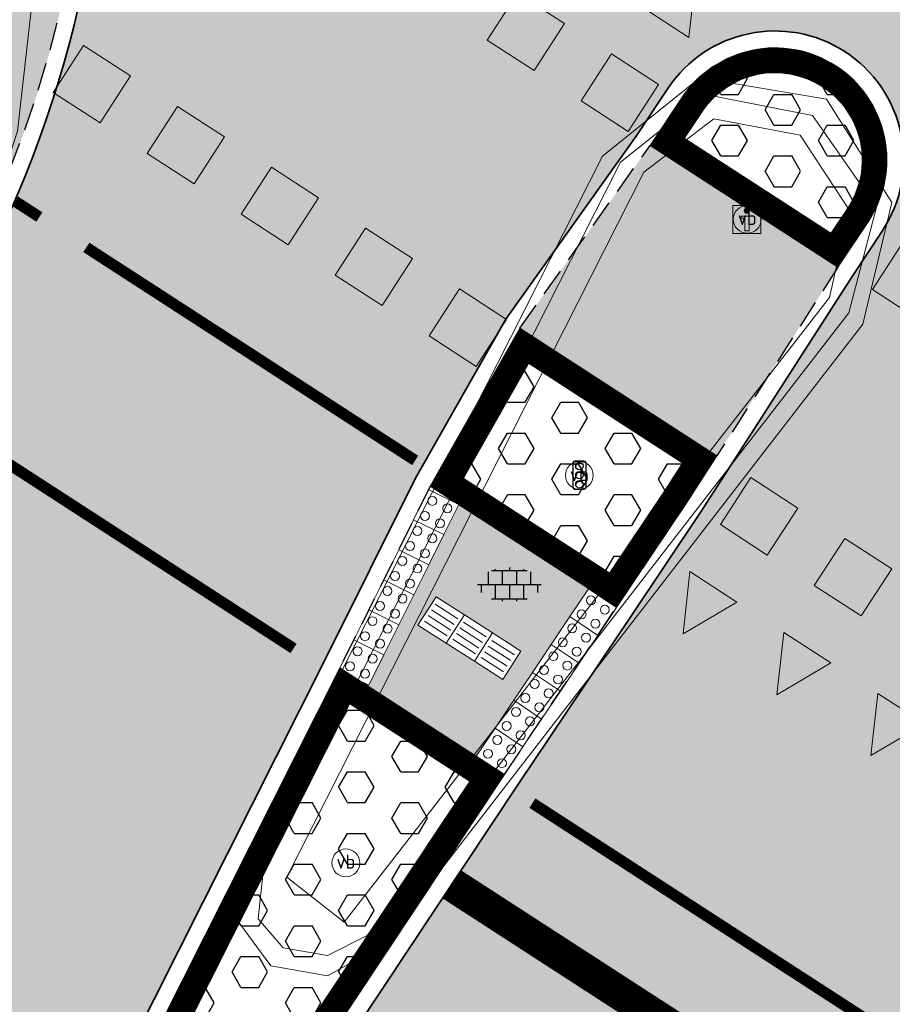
# Model space of a CAD drawing. Header units: metres. Extents: x 187916 to 189411, y 333285 to 334910.
# Tile 172 of 256: x 188788 to 188796, y 334138 to 334147. Entities that reach past the tile are written whole.
import ezdxf
from ezdxf.enums import TextEntityAlignment as Align

# ---------------------------------------------------------------- set-up
doc = ezdxf.new("R2010")
doc.units = ezdxf.units.M
for name, pattern in [('DASHED2', [0.375, 0.25, -0.125]), ('VH-RWSBAND-SO', [24, 10, -2, 2, -2, 2, -2, 2, -2]), ('VW-5050_STREEP', [1, 0.5, -0.5])]:
    doc.linetypes.add(name, pattern=pattern)
for name, color, linetype, lineweight in [('B-ME-IE-MEUBILAIR_WEGMEUBILAIR-S', 253, 'Continuous', 18), ('B-ME-IE-MEUBILAIR_WEGMEUBILAIR_VERKEERSLICHT-S', 253, 'Continuous', 25), ('B-ME-VH-KANTOPSLUITING_ACHTERKANTBAND-G', 253, 'Continuous', 18), ('B-ME-VH-VERHARDING_ASFALT-G', 253, 'Continuous', 18), ('B-ME-VH-VERHARDING_BETONSTRAATSTEEN-G', 253, 'Continuous', 18), ('B-ME-VH-VERHARDING_TEGEL-S', 253, 'Continuous', 25), ('N-WE-VH-GOOT_TEGEL-G', 170, 'Continuous', 35), ('N-WE-VH-KANTOPSLUITING_TROTTOIRBAND_RWS_110 220-G', 251, 'VH-RWSBAND-SO', 25), ('N-WE-VH-KANTOPSLUITING_TROTTOIRBAND_RWS_110 220_ACHTERKANT-G', 7, 'VH-RWSBAND-SO', 25), ('N-WE-VH-KANTOPSLUITING_VOORKANTBAND-G', 7, 'Continuous', 15), ('N-WE-VH-VERHARDING_ASFALT_RIJWEG-A', 251, 'Continuous', 18), ('N-WE-VH-VERHARDING_BETONSTRAATSTEEN-ROOD-A', 11, 'Continuous', 18), ('N-WE-VH-VERHARDING_TEGEL-A', 254, 'Continuous', 5), ('N-WE-VH-VERKEERSTEGEL-S', 7, 'Continuous', 0), ('N-WE-VW-MARKERING_DWARS_DRIEHOEK_5050_OENV-S', 251, 'Continuous', 0), ('N-WE-VW-MARKERING_DWARS_OVERSTEEK_BLOKSTREEP_OENV-S', 251, 'Continuous', 0), ('N-WE-VW-MARKERING_DWARS_STOPSTREEP_030-G', 251, 'Continuous', 0), ('N-WE-VW-MARKERING_LANGS_STREEP_050050-G', 251, 'VW-5050_STREEP', 0)]:
    doc.layers.add(name, color=color, linetype=linetype, lineweight=lineweight)
doc.layers.add('N-WE-VH-MATERIAALSCHEIDING-G', color=7, linetype='DASHED2')
doc.layers.add('N-WE-VH-VERHARDING_PRINTBETON-A', color=251, linetype='Continuous')
doc.layers.add('N-WE-VH-VERHARDING_ASFALT_ROOD-A', color=7, linetype='Continuous', lineweight=18, true_color=0xff1414)
doc.styles.add('NLCS-ISO', font='NLCS-ISO.ttf')
pattern_1 = [(0, (0, 0), (0, 0.27496306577), [0.15875, -0.3175]), (120, (0, 0), (-0.2381250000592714, -0.1374815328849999), [0.15875, -0.3174999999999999]), (59.99999999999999, (0.15875, 0), (-0.2381250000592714, 0.137481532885), [0.15875, -0.3175])]

# ---------------------------------------------------------------- blocks, each defined once
blk = doc.blocks.new('SIE-WEG_PAAL_VERKEERSBORD-SO')
at = {"color": 0, "linetype": 'ByBlock', "lineweight": 18}
blk.add_circle((0, 0), 1.5, dxfattribs=at)
at = {"color": 0, "linetype": 'ByBlock', "lineweight": 18, "style": 'NLCS-ISO'}
blk.add_text('vb', height=1.5, dxfattribs=at).set_placement((0, 0.1317113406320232), align=Align.MIDDLE_CENTER)
blk = doc.blocks.new('SIE-WEG_VERKEERSBORD_INFORMATIE-SO')
at = {"linetype": 'ByBlock', "lineweight": 18}
h = blk.add_hatch(color=0, dxfattribs=at)
h.dxf.hatch_style = 1
edge = h.paths.add_edge_path()
edge.add_arc((0, 1.246607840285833), 0.3733921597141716, 0, 360)
h = blk.add_hatch(color=0, dxfattribs=at)
h.dxf.hatch_style = 1
h.paths.add_polyline_path([(0.31640625, 0.4893749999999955), (-0.8226562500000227, 0.4893749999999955), (-0.8226562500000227, 0.1940624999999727), (-0.31640625, 0.1940624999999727), (-0.31640625, -1.620000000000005), (0.31640625, -1.620000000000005)])
at = {"color": 0, "linetype": 'ByBlock', "lineweight": 18}
for points in [[(-2, -2), (2, -2), (2, 2), (-2, 2)], [(0.31640625, 0.4893749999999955), (-0.8226562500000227, 0.4893749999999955), (-0.8226562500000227, 0.1940624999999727), (-0.31640625, 0.1940624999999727), (-0.31640625, -1.620000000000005), (0.31640625, -1.620000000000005)]]:
    blk.add_lwpolyline(points, close=True, dxfattribs=at)
blk.add_circle((0, 1.246607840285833), 0.3733921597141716, dxfattribs=at)
blk = doc.blocks.new('SIE-WEG_VERKEERSLICHT-SO')
at = {"color": 0, "flags": 128}
blk.add_lwpolyline([(-0.2156669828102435, -0.618928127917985), (0.2156669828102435, -0.618928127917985, 0.414213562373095), (0.2906841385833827, -0.5439109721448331), (0.2906841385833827, 0.5439109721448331, 0.414213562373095), (0.2156669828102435, 0.618928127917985), (-0.2156669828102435, 0.618928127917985, 0.414213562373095), (-0.2906841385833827, 0.5439109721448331), (-0.2906841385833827, -0.5439109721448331, 0.414213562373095)], format="xyb", close=True, dxfattribs=at)
at = {"color": 0}
for centre in [(0, 0.3987101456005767), (0, 0), (0, -0.4055255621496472)]:
    blk.add_circle(centre, 0.1658993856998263, dxfattribs=at)
for centre in [(0.002967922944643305, 0.3289781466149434), (0.002967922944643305, -0.06973199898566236), (0.002967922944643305, -0.4752575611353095)]:
    blk.add_arc(centre, 0.1913433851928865, 33.95042640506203, 150.9238605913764, dxfattribs=at)
blk = doc.blocks.new('SVH-TEGEL_300X300_DUN_LINT_KL-SO')
for p, q in [((-2.25, 1.355676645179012), (-2.25, -6.969183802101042e-16)), ((-1.900843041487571, 1.499999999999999), (1.90084304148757, 1.499999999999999)), ((-1.5, 1.624087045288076), (-1.5, 1.499999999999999)), ((-0.7499999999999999, 1.5), (-0.7500000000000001, 1.377682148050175e-16)), ((3.325515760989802e-16, 1.810386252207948), (2.755364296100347e-16, 1.499999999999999)), ((0.7500000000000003, 1.499999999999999), (0.7500000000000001, -1.247991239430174e-15)), ((1.5, 1.624087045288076), (1.5, 1.499999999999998)), ((2.25, 1.355676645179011), (2.25, -4.133046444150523e-16)), ((0, 0), (-2.755364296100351e-16, -1.500000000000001)), ((-3.39489953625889, -4.866106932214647e-16), (3.39489953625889, -1.733835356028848e-15)), ((-3, -3.055132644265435e-15), (-3.000000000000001, -0.8474312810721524)), ((-1.5, -8.346865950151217e-16), (-1.5, -1.500000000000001)), ((1.5, -2.495982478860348e-15), (1.5, -1.500000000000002)), ((2.999999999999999, -2.495982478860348e-15), (2.999999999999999, -0.8474312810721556)), ((-1.900843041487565, -1.500000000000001), (1.900843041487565, -1.500000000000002)), ((-0.7500000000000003, -1.499999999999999), (-0.7500000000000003, -1.765655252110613)), ((0.7499999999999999, -1.500000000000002), (0.7499999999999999, -1.765655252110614))]:
    blk.add_line(p, q)
blk = doc.blocks.new('DTM')
at = {"layer": 'B-ME-VH-KANTOPSLUITING_ACHTERKANTBAND-G', "ltscale": 0.2, "flags": 128}
blk.add_lwpolyline([(188791.1839999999, 334138.9989999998), (188795.52, 334144.5759999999), (188795.6970000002, 334145.3590000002), (188795.2599999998, 334146.0269999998), (188794.4890000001, 334146.173), (188793.861, 334145.696), (188790.6740000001, 334139.4019999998), (188791.1839999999, 334138.9989999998)], dxfattribs=at)
at = {"layer": 'B-ME-VH-VERHARDING_ASFALT-G', "ltscale": 0.2, "flags": 128}
for points in [[(188784.1200000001, 334136.8599999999), (188787.2489999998, 334143.3790000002), (188787.7990000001, 334144.6320000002), (188788.2650000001, 334146.0619999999), (188788.6159999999, 334149.1499999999), (188788.0980000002, 334152.1680000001), (188786.9870000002, 334154.952)], [(188791.5279999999, 334138.7930000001), (188795.818, 334144.338), (188796.0789999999, 334145.4249999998), (188795.4929999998, 334146.3480000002), (188794.3640000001, 334146.5380000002), (188793.4920000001, 334145.8390000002), (188790.327, 334139.591), (188790.2459999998, 334138.9929999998), (188790.531, 334138.611), (188791.037, 334138.52), (188791.5279999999, 334138.7930000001)]]:
    blk.add_lwpolyline(points, dxfattribs=at)
at = {"layer": 'B-ME-VH-VERHARDING_BETONSTRAATSTEEN-G', "ltscale": 0.2, "flags": 128}
blk.add_lwpolyline([(188791.3909999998, 334138.8799999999), (188795.6940000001, 334144.4399999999), (188795.9419999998, 334145.3840000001), (188795.3679999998, 334146.2029999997), (188794.4130000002, 334146.389), (188793.6540000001, 334145.787), (188790.4670000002, 334139.5019999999), (188790.4180000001, 334139.0290000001), (188790.6400000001, 334138.7689999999), (188791.037, 334138.702), (188791.3909999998, 334138.8799999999)], dxfattribs=at)
at = {"layer": 'B-ME-IE-MEUBILAIR_WEGMEUBILAIR-S'}
for name, p, xscale, yscale, zscale in [('SIE-WEG_VERKEERSBORD_INFORMATIE-SO', (188794.783, 334145.274), 0.0625, 0.0625, 0.0625), ('SIE-WEG_PAAL_VERKEERSBORD-SO', (188794.786, 334145.276), 0.083, 0.083, 0.083), ('SIE-WEG_PAAL_VERKEERSBORD-SO', (188793.286, 334142.989), 0.083, 0.083, 0.083), ('SIE-WEG_PAAL_VERKEERSBORD-SO', (188791.2, 334139.529), 0.083, 0.083, 0.083)]:
    blk.add_blockref(name, p, dxfattribs=dict(at, xscale=xscale, yscale=yscale, zscale=zscale))
at = {"layer": 'B-ME-IE-MEUBILAIR_WEGMEUBILAIR_VERKEERSLICHT-S', "xscale": 0.2019620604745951, "yscale": 0.2019620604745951, "zscale": 0.2019620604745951}
blk.add_blockref('SIE-WEG_VERKEERSLICHT-SO', (188793.287, 334142.991), dxfattribs=at)
at = {"layer": 'B-ME-VH-VERHARDING_TEGEL-S', "xscale": 0.084, "yscale": 0.084, "zscale": 0.084}
blk.add_blockref('SVH-TEGEL_300X300_DUN_LINT_KL-SO', (188792.661, 334142.014), dxfattribs=at)
blk = doc.blocks.new('SVH-VERKEERSTEGEL_300X300_NOPPENTEGEL')
blk.add_lwpolyline([(-0.15, 5.551115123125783e-17), (0.15, 5.551115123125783e-17), (0.15, -0.3), (-0.15, -0.3)], close=True)
at = {"lineweight": 0}
for centre in [(-0.07499999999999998, -0.07499999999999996), (0.07499999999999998, -0.07499999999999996), (-0.07499999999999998, -0.225), (0.07499999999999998, -0.225)]:
    blk.add_circle(centre, 0.04, dxfattribs=at)
blk = doc.blocks.new('SVH-VERKEERSTEGEL_300X300_GELEIDETEGEL')
blk.add_lwpolyline([(-0.15, 5.551115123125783e-17), (0.15, 5.551115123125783e-17), (0.15, -0.3), (-0.15, -0.3)], close=True)
at = {"lineweight": 0, "flags": 128}
for points in [[(0.12, -0.05999999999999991), (-0.1200000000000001, -0.05999999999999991)], [(0.12, -0.1199999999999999), (-0.1200000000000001, -0.1199999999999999)], [(0.12, -0.1799999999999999), (-0.1200000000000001, -0.1799999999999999)], [(0.12, -0.2399999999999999), (-0.12, -0.2399999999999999)]]:
    blk.add_lwpolyline(points, dxfattribs=at)
blk = doc.blocks.new('ontwerp Wilhelmina- & Engelenkampstraat')
at = {"layer": 'N-WE-VH-VERHARDING_ASFALT_RIJWEG-A', "transparency": 33554610}
h = blk.add_hatch(color=256, dxfattribs=at)
h.dxf.hatch_style = 1
edge = h.paths.add_edge_path(flags=16)
edge.add_arc((188843.2202829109, 334124.6265817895), 0.5000000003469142, 68.86366228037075, 236.5502401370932)
edge.add_line((188842.9446801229, 334124.2093970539), (188847.2596446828, 334121.3588223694))
edge.add_arc((188764.52368857, 333996.1199642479), 150.1000000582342, 53.138037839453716, 56.550240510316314, ccw=False)
edge.add_arc((188854.8670012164, 334116.6124780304), 0.5000000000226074, 233.1380378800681, 405.2541734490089)
edge.add_line((188855.2189827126, 334116.9675963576), (188849.6333451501, 334122.5038948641))
edge.add_arc((188848.2254191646, 334121.0834215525), 2.000000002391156, 45.25417348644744, 68.86366190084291)
edge.add_line((188848.9465960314, 334122.9488716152), (188843.4005771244, 334125.0929443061))
edge = h.paths.add_edge_path()
edge.add_line((188813.0185392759, 334140.2053137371), (188813.0105729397, 334140.209319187))
edge.add_line((188813.0105729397, 334140.209319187), (188850.7365500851, 334115.2865848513))
edge.add_arc((188823.0935907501, 334073.442955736), 50.14999998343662, 53.70449889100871, 56.55024050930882, ccw=False)
edge.add_arc((188844.432152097, 334101.8879698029), 14.59712508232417, 51.12888847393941, 55.118945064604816, ccw=False)
edge.add_line((188853.5928784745, 334113.2527026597), (188950.9588811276, 334038.6637910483))
edge.add_arc((188941.7456837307, 334026.6371749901), 15.15000000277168, 40.65152212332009, 52.54545483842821, ccw=False)
edge.add_line((188953.2397736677, 334036.5067442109), (188961.6247993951, 334026.741552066))
edge.add_arc((188972.8912835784, 334036.415684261), 14.84999998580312, 220.6515221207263, 230.026866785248)
edge.add_arc((188742.2273900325, 333761.2592333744), 344.2000024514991, 49.060789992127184, 50.026866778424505, ccw=False)
edge.add_line((188967.767169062, 334021.2697134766), (188981.7537264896, 334009.2102175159))
edge.add_line((188981.7537264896, 334009.2102175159), (188990.3623937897, 334001.7876695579))
edge.add_arc((188830.8334411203, 333816.7660723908), 244.2999757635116, 45.63147792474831, 49.231496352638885, ccw=False)
edge.add_line((189001.6652582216, 333991.4056109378), (189005.3166251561, 333987.8338559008))
edge.add_line((189005.3166251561, 333987.8338559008), (189009.3616308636, 333991.9690219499))
edge.add_arc((189010.0094888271, 333991.9162956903), 0.6499999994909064, 135.63089128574, 175.3472076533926, ccw=False)
edge.add_line((189009.5448364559, 333992.3708264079), (189010.1315084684, 333992.9705626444))
edge.add_arc((189010.5961608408, 333992.5160319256), 0.6500000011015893, 110.0016349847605, 135.6308912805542, ccw=False)
edge.add_line((189010.3738303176, 333993.126825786), (189012.7423269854, 333996.2283355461))
edge.add_line((189012.7423269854, 333996.2283355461), (189006.7711925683, 334000.7882476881))
edge.add_line((189006.7711925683, 334000.7882476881), (189004.0161101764, 334002.9017076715))
edge.add_line((189004.0161101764, 334002.9017076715), (188999.2558699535, 334006.5545254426))
edge.add_line((188999.2558699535, 334006.5545254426), (188998.8588697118, 334006.8610537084))
edge.add_line((188998.8588697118, 334006.8610537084), (188991.767266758, 334012.3365586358))
edge.add_arc((189144.6444510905, 334210.3355206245), 250.1499998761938, 228.1364962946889, 232.3278733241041, ccw=False)
edge.add_arc((188742.2273912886, 333761.2592353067), 352.8500001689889, 48.13649629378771, 52.54545484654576)
edge.add_line((188956.8067115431, 334041.3642833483), (188954.6511510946, 334043.0155877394))
edge.add_line((188954.6511510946, 334043.0155877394), (188891.8217000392, 334091.1471762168))
edge.add_line((188891.8217000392, 334091.1471762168), (188891.5662846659, 334090.8137650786))
edge.add_line((188891.5662846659, 334090.8137650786), (188875.9674064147, 334102.7635557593))
edge.add_line((188875.9674064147, 334102.7635557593), (188876.222821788, 334103.0969668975))
edge.add_line((188876.222821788, 334103.0969668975), (188867.5141152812, 334109.7684222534))
edge.add_arc((188884.8033035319, 334132.3371809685), 28.4300000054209, 226.5407898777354, 232.5454548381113, ccw=False)
edge.add_line((188865.2480693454, 334111.7008606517), (188851.7136843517, 334124.5262124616))
edge.add_arc((188838.0601001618, 334110.1178073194), 19.84999999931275, 46.54078987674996, 56.5502405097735)
edge.add_line((188849.0015307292, 334126.680041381), (188818.5871468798, 334146.772552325))
edge.add_arc((188824.1818834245, 334155.2414024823), 10.14999999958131, 230.746516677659, 236.55024045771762, ccw=False)
edge.add_line((188817.7594464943, 334147.3817075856), (188813.0185392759, 334140.2053137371))
edge = h.paths.add_edge_path()
edge.add_arc((188804.4060072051, 334144.8922067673), 15.00000001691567, 49.44930201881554, 57.10513435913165)
edge.add_line((188812.5524953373, 334157.4872348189), (188809.1197533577, 334159.7075388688))
edge.add_line((188809.1197533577, 334159.7075388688), (188808.8358097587, 334159.2796429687))
edge.add_arc((188807.8775894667, 334159.9154997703), 1.150000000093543, 146.4325029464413, 326.4325029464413, ccw=False)
edge.add_line((188806.9193691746, 334160.5513565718), (188807.1883826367, 334160.9567531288))
edge.add_line((188807.1883826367, 334160.9567531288), (188802.8966842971, 334163.732631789))
edge.add_arc((188799.7691371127, 334173.3887670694), 10.14999999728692, 238.0087583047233, 287.9467359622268, ccw=False)
edge.add_line((188794.391772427, 334164.7802568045), (188787.6683002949, 334154.8824230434))
edge.add_arc((188776.9360168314, 334149.1867587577), 12.14999999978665, 6.552444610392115, 27.95506492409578, ccw=False)
edge.add_arc((188778.9149951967, 334149.4490587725), 10.1540764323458, -2.101472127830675, 6.356304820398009, ccw=False)
edge.add_line((188789.0622425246, 334149.0767150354), (188793.7916961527, 334146.0152720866))
edge.add_line((188793.7916961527, 334146.0152720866), (188794.0757942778, 334146.443065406))
edge.add_arc((188795.0337848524, 334145.8068625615), 1.15000000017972, -33.58819080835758, 146.4118091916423, ccw=False)
edge.add_line((188795.991775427, 334145.170659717), (188795.7226155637, 334144.7653603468))
edge.add_line((188795.7226155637, 334144.7653603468), (188801.9201273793, 334140.7536223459))
edge.add_arc((188806.91186024, 334129.6763888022), 12.14999999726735, 71.61773031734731, 114.25775215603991, ccw=False)
edge.add_line((188810.743428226, 334141.2064185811), (188816.0248838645, 334149.2010499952))
edge.add_arc((188824.1818834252, 334155.2414024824), 10.15000000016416, 183.1724790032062, 216.5203757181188, ccw=False)
edge.add_arc((188822.7365122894, 334155.1739654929), 8.703121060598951, 180.8378362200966, 183.2557978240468, ccw=False)
edge.add_arc((188833.7517650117, 334153.715293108), 19.7623436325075, 172.5149848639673, 176.1369932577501, ccw=False)
edge = h.paths.add_edge_path()
edge.add_line((188786.2209732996, 334157.0233449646), (188792.4021116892, 334166.1227922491))
edge.add_line((188792.4021116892, 334166.1227922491), (188791.5485077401, 334166.7026345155))
edge.add_line((188791.5485077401, 334166.7026345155), (188788.5394280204, 334169.4236699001))
edge.add_line((188788.5394280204, 334169.4236699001), (188787.1852216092, 334167.4301002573))
edge.add_line((188787.1852216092, 334167.4301002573), (188780.1013007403, 334172.2421172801))
edge.add_arc((188618.4537611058, 333934.267257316), 287.6837865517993, 55.81317921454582, 60.58230996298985)
edge.add_arc((188735.7243300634, 334140.9898543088), 50.01920379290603, 61.28503171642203, 77.31862338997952)
edge.add_arc((188760.1973562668, 334256.6585423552), 68.2172590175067, 252.5019390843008, 258.5925344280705, ccw=False)
edge.add_arc((188746.5917393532, 334218.9896416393), 28.24878716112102, 246.6552150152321, 255.85047768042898, ccw=False)
edge.add_arc((188739.6991429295, 334207.5799419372), 15.14999999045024, 247.5582666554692, 253.5058051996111, ccw=False)
edge.add_line((188733.9157258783, 334193.5772783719), (188632.7612944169, 334235.3563367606))
edge.add_arc((188642.362146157, 334258.6016835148), 25.14999999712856, 236.2483398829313, 247.5582723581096, ccw=False)
edge.add_line((188628.3889489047, 334237.6906276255), (188623.9088227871, 334240.6843399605))
edge.add_arc((188610.1023038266, 334220.0227201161), 24.85000000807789, 56.24833988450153, 66.54108532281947)
edge.add_line((188619.9948742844, 334242.8187625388), (188616.8650908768, 334235.2408720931))
edge.add_arc((188612.7752758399, 334225.9513130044), 10.14999975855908, 36.3971108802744, 66.23805833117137, ccw=False)
edge.add_line((188620.9452513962, 334231.9741025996), (188631.6761182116, 334226.2780943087))
edge.add_arc((188635.7212357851, 334214.8212394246), 12.15000000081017, 67.55827235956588, 109.4468017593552, ccw=False)
edge.add_line((188640.3594206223, 334226.051098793), (188725.7324548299, 334190.7901128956))
edge.add_line((188725.7324548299, 334190.7901128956), (188736.3228047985, 334186.3562589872))
edge.add_arc((188702.9288175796, 334091.9793464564), 100.1107386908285, 61.585566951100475, 70.51436696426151, ccw=False)
edge.add_line((188750.5660902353, 334180.0296176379), (188754.2367218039, 334177.9780331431))
edge.add_arc((188618.5090913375, 333934.3570586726), 278.8784123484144, 55.81223272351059, 60.876674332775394, ccw=False)
edge.add_line((188775.2127626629, 334165.0454378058), (188783.7631842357, 334159.2372455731))
edge.add_arc((188776.9360168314, 334149.1867587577), 12.14999999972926, 40.16466472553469, 55.81223272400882, ccw=False)
h = blk.add_hatch(color=256, dxfattribs=at)
h.dxf.hatch_style = 1
edge = h.paths.add_edge_path()
edge.add_line((188778.1399737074, 334124.4945411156), (188776.5466224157, 334121.2998367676))
edge.add_line((188776.5466224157, 334121.2998367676), (188775.0242886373, 334118.156073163))
edge.add_line((188775.0242886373, 334118.156073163), (188782.9707050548, 334114.3081063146))
edge.add_line((188782.9707050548, 334114.3081063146), (188783.8101025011, 334115.9828043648))
edge.add_line((188783.8101025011, 334115.9828043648), (188785.1757201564, 334118.3049292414))
edge.add_line((188785.1757201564, 334118.3049292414), (188785.6826470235, 334119.1669183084))
edge.add_arc((188798.698681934, 334111.5123226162), 15.10000000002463, 128.5828086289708, 149.5406541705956, ccw=False)
edge.add_arc((188779.98932965, 334134.9635515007), 14.89999998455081, 308.582808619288, 326.127398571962)
edge.add_line((188792.3604852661, 334126.6590642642), (188794.2464116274, 334129.468520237))
edge.add_arc((188806.7836235, 334121.0525640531), 15.10000000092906, 126.0144555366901, 146.1274017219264, ccw=False)
edge.add_line((188797.9049843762, 334133.2664810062), (188796.5725830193, 334135.2797489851))
edge.add_arc((188797.1249071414, 334135.6764076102), 0.6800000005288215, 146.1274017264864, 215.6845004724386, ccw=False)
edge.add_line((188796.5603174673, 334136.0554043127), (188796.8239712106, 334136.4481681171))
edge.add_arc((188806.9118603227, 334129.6763886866), 12.15000013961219, 124.90611795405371, 146.1274014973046, ccw=False)
edge.add_line((188799.9592238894, 334139.6404917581), (188794.6411721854, 334143.0828465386))
edge.add_line((188794.6411721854, 334143.0828465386), (188794.3658071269, 334142.6544280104))
edge.add_line((188794.3658071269, 334142.6544280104), (188792.742142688, 334140.2356624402))
edge.add_line((188792.742142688, 334140.2356624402), (188789.5757255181, 334135.4703245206))
edge.add_arc((188788.9895836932, 334135.8150558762), 0.6800014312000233, 150.1068334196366, 329.53866393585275, ccw=False)
edge.add_line((188788.4000522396, 334136.1539579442), (188791.0128394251, 334141.338020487))
edge.add_line((188791.0128394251, 334141.338020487), (188791.8222280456, 334142.9626552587))
edge.add_line((188791.8222280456, 334142.9626552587), (188792.6286497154, 334144.3844638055))
edge.add_line((188792.6286497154, 334144.3844638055), (188792.6292429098, 334144.3852956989))
edge.add_line((188792.6292429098, 334144.3852956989), (188788.7439816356, 334146.9002808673))
edge.add_arc((188778.9149954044, 334149.4490644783), 10.15407643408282, 334.03867061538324, 345.46266138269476, ccw=False)
edge.add_line((188788.0444210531, 334145.0039710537), (188787.3403749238, 334143.5579864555))
edge.add_line((188787.3403749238, 334143.5579864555), (188786.9030310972, 334142.6589589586))
edge.add_line((188786.9030310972, 334142.6589589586), (188784.151454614, 334136.9025022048))
edge.add_line((188784.151454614, 334136.9025022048), (188782.9666260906, 334134.5068489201))
edge.add_line((188782.9666260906, 334134.5068489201), (188779.8512456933, 334128.1251181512))
edge.add_line((188779.8512456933, 334128.1251181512), (188778.1399737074, 334124.4945411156))
at = {"layer": 'N-WE-VH-VERHARDING_ASFALT_ROOD-A', "transparency": 33554610}
h = blk.add_hatch(color=256, dxfattribs=at)
h.dxf.hatch_style = 1
edge = h.paths.add_edge_path()
edge.add_arc((188778.9149954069, 334149.4490644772), 10.15407643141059, 345.4626613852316, 357.8984956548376)
edge.add_line((188789.0622425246, 334149.0767150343), (188793.7915774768, 334146.015348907))
edge.add_line((188793.7915774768, 334146.015348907), (188792.6292429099, 334144.3852956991))
edge.add_line((188792.6292429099, 334144.3852956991), (188788.7439816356, 334146.9002808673))
edge = h.paths.add_edge_path()
edge.add_arc((188806.911860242, 334129.6763887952), 12.15000000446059, 114.2577521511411, 124.9061074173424)
edge.add_line((188799.9592257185, 334139.6404930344), (188794.6412169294, 334143.0829161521))
edge.add_line((188794.6412169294, 334143.0829161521), (188795.7226075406, 334144.7653655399))
edge.add_line((188795.7226075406, 334144.7653655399), (188801.9201273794, 334140.7536223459))
at = {"layer": 'N-WE-VH-VERHARDING_BETONSTRAATSTEEN-ROOD-A', "transparency": 33554610}
h = blk.add_hatch(color=11, dxfattribs=at)
h.dxf.hatch_style = 1
h.paths.add_polyline_path([(188753.537931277, 334176.7303980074), (188748.5628205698, 334179.5110802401), (188746.4284195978, 334180.7040367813, 0.02719458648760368), (188741.5471530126, 334183.0938803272, 0.02504861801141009), (188735.941222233, 334185.2090033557), (188735.3804673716, 334183.2956423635, -0.05264132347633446), (188744.9145086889, 334179.3735575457), (188752.6120951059, 334175.0712328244, -0.02210539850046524), (188773.3416420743, 334162.290840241), (188773.4416525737, 334162.2229043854, -0.05988943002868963), (188777.9821203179, 334158.2700327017), (188780.4552864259, 334155.5332099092), (188781.1257503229, 334154.7912675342), (188782.4666812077, 334153.3073864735), (188783.1371462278, 334152.5654452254), (188784.479406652, 334151.0800905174), (188785.1498716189, 334150.3381493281), (188785.8203365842, 334149.5962081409, 0.02667849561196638), (188787.0982124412, 334148.3254213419, -0.2633088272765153), (188788.0777814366, 334145.4334823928, 0.1316304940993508), (188788.8580883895, 334150.551999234, -0.7002080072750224), (188787.9638176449, 334150.113314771, -0.008033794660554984), (188787.6217498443, 334150.4528885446, -0.3113149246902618), (188787.0476452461, 334153.8098591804, -0.6529017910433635), (188788.0179084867, 334153.7902006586, 0.07718223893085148), (188786.099950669, 334156.9341658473), (188784.2333299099, 334154.1862550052), (188779.3918085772, 334159.5439161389), (188778.2108622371, 334160.7710043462, 0.04390466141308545), (188774.5307786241, 334163.7799635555, 0.02223557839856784)])
h = blk.add_hatch(color=11, dxfattribs=at)
h.dxf.hatch_style = 1
h.paths.add_polyline_path([(188795.5966860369, 334144.8468763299), (188793.9176256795, 334145.9337561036), (188792.7552911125, 334144.3037028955), (188794.5152954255, 334143.1644269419)])
at = {"layer": 'N-WE-VH-VERHARDING_PRINTBETON-A', "transparency": 33554610}
h = blk.add_hatch(dxfattribs=at)
h.set_pattern_fill('HEX', color=256, scale=0.05)
h.set_pattern_definition(pattern_1)
edge = h.paths.add_edge_path()
edge.add_line((188794.2240390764, 334145.9974797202), (188795.5337061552, 334145.1497134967))
edge.add_line((188795.5337061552, 334145.1497134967), (188795.6835523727, 334145.3753510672))
edge.add_arc((188795.0337848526, 334145.8068625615), 0.779999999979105, 326.4118092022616, 506.4118092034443)
edge.add_line((188794.3840173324, 334146.2383740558), (188794.2240390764, 334145.9974797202))
h = blk.add_hatch(dxfattribs=at)
h.set_pattern_fill('HEX', color=256, scale=0.05)
h.set_pattern_definition(pattern_1)
h.paths.add_polyline_path([(188792.2484156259, 334142.9640963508), (188793.5586945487, 334142.1159340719), (188794.0565490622, 334142.8575856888), (188794.2116575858, 334143.0989066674), (188792.8315685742, 334143.992258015)])
h = blk.add_hatch(dxfattribs=at)
h.set_pattern_fill('HEX', color=256, scale=0.05)
h.set_pattern_definition(pattern_1)
edge = h.paths.add_edge_path()
edge.add_line((188792.310942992, 334140.2552786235), (188791.2331118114, 334140.9529741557))
edge.add_line((188791.2331118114, 334140.9529741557), (188788.7250007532, 334135.9766007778))
edge.add_arc((188788.9895836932, 334135.8150558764), 0.3100014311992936, 148.5932503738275, 331.0505910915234)
edge.add_line((188789.2608496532, 334135.6650036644), (188792.310942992, 334140.2552786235))
at = {"layer": 'N-WE-VH-VERHARDING_TEGEL-A', "transparency": 33554610}
h = blk.add_hatch(color=256, dxfattribs=at)
h.dxf.hatch_style = 1
h.paths.add_polyline_path([(188792.208128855, 334142.7281051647), (188792.0743521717, 334142.4595836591), (188791.9405754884, 334142.1910621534), (188791.8067988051, 334141.9225406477), (188791.6730221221, 334141.6540191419), (188791.5392454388, 334141.3854976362), (188791.4054687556, 334141.1169761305), (188791.4003825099, 334141.1067668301), (188792.3656751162, 334140.4819191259), (188792.5329651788, 334140.731240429), (188792.7001187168, 334140.9803582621), (188792.8672722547, 334141.2294760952), (188793.0344257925, 334141.4785939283), (188793.2015793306, 334141.7277117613), (188793.3687328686, 334141.9768295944)])
h.paths.add_polyline_path([(188792.7644034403, 334141.42048702), (188792.6028883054, 334141.167677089), (188792.3500783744, 334141.329192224), (188792.0972730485, 334141.4907145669), (188791.8444923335, 334141.6522754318), (188792.0060074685, 334141.9050853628), (188792.2588173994, 334141.7435702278)], flags=16)
at = {"layer": 'N-WE-VH-GOOT_TEGEL-G'}
blk.add_lwpolyline([(188788.1564321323, 334153.8477436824, -0.06995669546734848), (188789.0066788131, 334150.5729836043, -0.1419338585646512), (188788.0446697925, 334145.004481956), (188787.8647306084, 334144.6349191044), (188787.3403749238, 334143.5579864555), (188786.9030310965, 334142.6589589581), (188786.4679114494, 334141.7587943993), (188784.151454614, 334136.9025022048), (188782.9666260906, 334134.5068489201), (188779.8512456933, 334128.1251181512), (188778.1399737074, 334124.4945411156), (188776.5466224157, 334121.2998367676), (188775.0242886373, 334118.156073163)], format="xyb", dxfattribs=at)
blk.add_lwpolyline([(188791.8222280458, 334142.9626552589), (188792.6286497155, 334144.3844638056), (188793.7940487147, 334146.018814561), (188794.0757942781, 334146.4430654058, -0.4107792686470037), (188795.6586976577, 334146.7722557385, -0.4176562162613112), (188795.9917754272, 334145.1706597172), (188795.7222622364, 334144.7648283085), (188794.6414784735, 334143.0833230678), (188794.3658071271, 334142.6544280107), (188793.74531238, 334141.7300797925), (188792.74214269, 334140.235662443), (188789.5757255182, 334135.4703245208, -0.9950540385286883), (188788.4000522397, 334136.1539579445), (188791.0128394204, 334141.3380204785)], format="xyb", close=True, dxfattribs=at)
at = {"layer": 'N-WE-VH-KANTOPSLUITING_TROTTOIRBAND_RWS_110 220-G', "ltscale": 0.15, "const_width": 0.22, "flags": 128}
for points in [[(188795.7751862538, 334145.314496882), (188795.5651960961, 334144.9982949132), (188794.0708323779, 334145.9656179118), (188794.2923834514, 334146.2992282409, -0.4107792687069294), (188795.5174130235, 334146.5539929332, -0.4176562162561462)], [(188792.4641734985, 334140.2871250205), (188791.1900283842, 334141.1118973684), (188788.6286325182, 334136.0298009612, 1.010041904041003), (188789.3547538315, 334135.6075661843)]]:
    blk.add_lwpolyline(points, format="xyb", close=True, dxfattribs=at)
blk.add_lwpolyline([(188792.101553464, 334142.9281276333), (188793.5897325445, 334141.9648080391), (188794.1484906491, 334142.7971874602), (188794.3634765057, 334143.1316668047), (188792.7934298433, 334144.1479804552)], close=True, dxfattribs=at)
at = {"layer": 'N-WE-VH-KANTOPSLUITING_TROTTOIRBAND_RWS_110 220_ACHTERKANT-G', "linetype": 'Continuous', "ltscale": 0.2, "flags": 128}
for points in [[(188795.6835523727, 334145.3753510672), (188795.5337061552, 334145.1497134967), (188794.2240390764, 334145.9974797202), (188794.3840173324, 334146.2383740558, -0.4107792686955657), (188795.4576387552, 334146.4616509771, -0.4176562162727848)], [(188792.310942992, 334140.2552786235), (188791.2331118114, 334140.9529741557), (188788.7250007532, 334135.9766007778, 1.021677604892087), (188789.2608496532, 334135.6650036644)]]:
    blk.add_lwpolyline(points, format="xyb", close=True, dxfattribs=at)
blk.add_lwpolyline([(188792.2484156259, 334142.9640963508), (188793.5586945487, 334142.1159340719), (188794.0565490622, 334142.8575856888), (188794.2116575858, 334143.0989066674), (188792.8315685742, 334143.992258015)], close=True, dxfattribs=at)
at = {"layer": 'N-WE-VH-KANTOPSLUITING_VOORKANTBAND-G', "ltscale": 0.2, "flags": 128}
blk.add_lwpolyline([(188795.8668201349, 334145.2536426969), (188795.5966860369, 334144.8468763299), (188793.9176256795, 334145.9337561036), (188794.2007495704, 334146.3600824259, -0.4107792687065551), (188795.5771872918, 334146.6463348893), (188795.5771872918, 334146.6463348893, -0.4176562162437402), (188795.8668201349, 334145.2536426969)], format="xyb", dxfattribs=at)
blk.add_lwpolyline([(188791.9546913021, 334142.8921589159), (188793.6207705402, 334141.8136820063), (188794.2404322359, 334142.7367892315), (188794.5152954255, 334143.1644269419), (188792.7552911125, 334144.3037028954)], close=True, dxfattribs=at)
blk.add_lwpolyline([(188792.6174040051, 334140.3189714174), (188791.1469449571, 334141.2708205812), (188788.5320324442, 334136.08254115, 1.002326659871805), (188789.4483732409, 334135.5497001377)], format="xyb", close=True, dxfattribs=at)
at = {"layer": 'N-WE-VH-MATERIAALSCHEIDING-G', "flags": 128}
blk.add_lwpolyline([(188787.7298671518, 334144.7005837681), (188787.9098063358, 334145.0701466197, 0.1419205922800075), (188788.8576582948, 334150.5558697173, 0.1390334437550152)], format="xyb", dxfattribs=at)
for points in [[(188792.7552911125, 334144.3037028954), (188793.9176256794, 334145.9337561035)], [(188795.5966860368, 334144.8468763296), (188794.5152954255, 334143.1644269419)], [(188791.9546913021, 334142.8921589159), (188791.1469449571, 334141.2708205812)], [(188792.6174040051, 334140.3189714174), (188793.6207705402, 334141.8136820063)]]:
    blk.add_lwpolyline(points, dxfattribs=at)
at = {"layer": 'N-WE-VH-VERKEERSTEGEL-S'}
for p, rotation in [((188792.1412405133, 334142.5938444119), 243.5176390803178), ((188792.0074638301, 334142.3253229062), 243.5176390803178), ((188791.8736871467, 334142.0568014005), 243.5176390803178), ((188791.7399104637, 334141.7882798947), 243.5176390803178), ((188793.5342739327, 334141.6851171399), 236.1391068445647), ((188791.6061337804, 334141.519758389), 243.5176390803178), ((188793.3671203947, 334141.4359993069), 236.1391068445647), ((188791.4723570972, 334141.2512368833), 243.5176390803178), ((188793.1999668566, 334141.1868814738), 236.1391068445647), ((188793.0328133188, 334140.9377636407), 236.1391068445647), ((188792.8656597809, 334140.6886458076), 236.1391068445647), ((188792.6985062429, 334140.4395279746), 236.1391068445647)]:
    blk.add_blockref('SVH-VERKEERSTEGEL_300X300_NOPPENTEGEL', p, dxfattribs=dict(at, rotation=rotation))
at = {"layer": 'N-WE-VH-VERKEERSTEGEL-S', "xscale": -1, "rotation": 327.4263164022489}
for p in [(188792.1324124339, 334141.8243277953), (188792.3851931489, 334141.6627669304), (188792.6379984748, 334141.5012445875)]:
    blk.add_blockref('SVH-VERKEERSTEGEL_300X300_GELEIDETEGEL', p, dxfattribs=at)
blk = doc.blocks.new('SVW-MARKERING_STREEP_BLOK_050_050')
h = blk.add_hatch(color=256)
h.dxf.hatch_style = 1
h.paths.add_polyline_path([(0, -0.5), (0.4999999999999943, -0.5), (0.4999999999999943, 0), (0, 0)])
at = {"flags": 128}
blk.add_lwpolyline([(0, -0.5), (0.4999999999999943, -0.5), (0.4999999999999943, 0), (0, 0)], close=True, dxfattribs=at)
blk = doc.blocks.new('SVW-MARKERING_STREEP_DRIEHOEK_050_050')
h = blk.add_hatch(color=256)
h.dxf.hatch_style = 1
h.paths.add_polyline_path([(0.25, -0.5), (0.5, 0), (0, 0)])
at = {"flags": 128}
blk.add_lwpolyline([(0.25, -0.5), (0.5, 0), (0, 0)], close=True, dxfattribs=at)
blk = doc.blocks.new('markering')
at = {"layer": 'N-WE-VW-MARKERING_DWARS_STOPSTREEP_030-G', "const_width": 0.3, "flags": 128}
blk.add_lwpolyline([(188792.1456170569, 334139.3378433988), (188796.7589561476, 334136.3515630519)], dxfattribs=at)
at = {"layer": 'N-WE-VW-MARKERING_LANGS_STREEP_050050-G', "const_width": 0.1, "flags": 128}
for points in [[(188788.2431194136, 334145.4376594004), (188788.4617679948, 334145.2961250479)], [(188788.8815041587, 334145.0244238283), (188791.819657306, 334143.1225152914)], [(188787.7946992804, 334143.3454791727), (188790.7328524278, 334141.4435706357)], [(188792.86667377, 334140.0623175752), (188796.644826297, 334137.6166654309)]]:
    blk.add_lwpolyline(points, dxfattribs=at)
at = {"layer": 'N-WE-VW-MARKERING_DWARS_DRIEHOEK_5050_OENV-S'}
for p, rotation in [((188794.2650008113, 334146.900119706), 147.08), ((188794.2742418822, 334142.1292860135), 327.08), ((188795.1137142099, 334141.5858835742), 327.08), ((188795.9531865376, 334141.0424811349), 327.08)]:
    blk.add_blockref('SVW-MARKERING_STREEP_DRIEHOEK_050_050', p, dxfattribs=dict(at, rotation=rotation))
at = {"layer": 'N-WE-VW-MARKERING_DWARS_OVERSTEEK_BLOKSTREEP_OENV-S', "rotation": 147.0844406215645}
for p in [(188792.8820935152, 334146.6040708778), (188789.0051704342, 334146.1355973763), (188793.7215658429, 334146.0606684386), (188789.844642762, 334145.5921949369), (188790.6841150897, 334145.0487924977), (188791.5235874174, 334144.5053900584), (188796.3241643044, 334144.3759692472), (188792.3630597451, 334143.9619876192), (188794.9656582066, 334142.2772884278), (188795.8051305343, 334141.7338859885)]:
    blk.add_blockref('SVW-MARKERING_STREEP_BLOK_050_050', p, dxfattribs=at)

msp = doc.modelspace()

# ---------------------------------------------------------------- block references
msp.add_blockref('DTM', (0, 0))

# ---------------------------------------------------------------- next in the draw order: block references
msp.add_blockref('ontwerp Wilhelmina- & Engelenkampstraat', (0, 0))

# ---------------------------------------------------------------- next in the draw order: block references
msp.add_blockref('markering', (0, 0))

doc.saveas('drawing.dxf')
